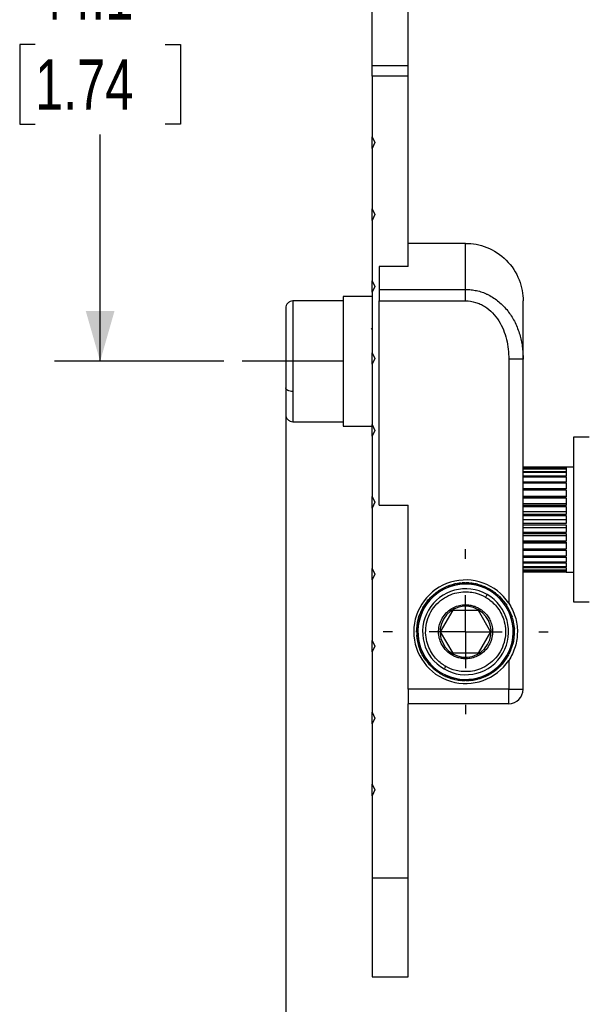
# Paper-space layout 'Catalog Drawing' of a CAD drawing. Header units: millimetres. Extents: x 99 to 325, y 44 to 251.
# Tile 9 of 12: x 202 to 242, y 130 to 198. Entities that reach past the tile are written whole.
import ezdxf

# ---------------------------------------------------------------- set-up
doc = ezdxf.new("R2010")
doc.units = ezdxf.units.MM
doc.linetypes.add('CENTERX2', pattern=[20.32, 12.7, -2.54, 2.54, -2.54])
for name, color, linetype in [('CENTER', 40, 'CENTERX2'), ('DIMENSIONS', 140, 'Continuous'), ('SLD-0', 179, 'Continuous')]:
    doc.layers.add(name, color=color, linetype=linetype)
doc.styles.add('SLDTEXTSTYLE0', font='TXT', dxfattribs={"width": 0.75})
doc.dimstyles.new('SLDDIMSTYLE0', dxfattribs={"dimtxt": 3.5, "dimasz": 3.5, "dimexe": 0, "dimexo": 0.0625, "dimgap": 0.875, "dimtad": 0, "dimtih": 1, "dimtoh": 1, "dimdec": 1, "dimrnd": 1e-09, "dimzin": 12, "dimdsep": 46, "dimtxsty": 'SLDTEXTSTYLE0', "dimsah": 1, "dimcen": 0.09, "dimadec": 0, "dimazin": 3, "dimtfac": 1, "dimtdec": 1, "dimtofl": 0, "dimtmove": 0, "dimatfit": 3, "dimfxl": 0, "dimfrac": 2, "dimtolj": 1, "dimtzin": 12, "dimarcsym": 0})
doc.dimstyles.new('SLDDIMSTYLE1', dxfattribs={"dimtxt": 3.5, "dimasz": 3.5, "dimexe": 0, "dimexo": 0.0625, "dimgap": 0.875, "dimtad": 0, "dimtih": 1, "dimtoh": 1, "dimdec": 1, "dimrnd": 1e-09, "dimzin": 12, "dimdsep": 46, "dimtxsty": 'SLDTEXTSTYLE0', "dimsah": 1, "dimcen": 0.09, "dimadec": 0, "dimazin": 3, "dimtfac": 1, "dimtdec": 1, "dimtmove": 0, "dimatfit": 0, "dimfxl": 0, "dimfrac": 2, "dimtolj": 1, "dimtzin": 12, "dimarcsym": 0})
doc.dimstyles.new('SLDDIMSTYLE2', dxfattribs={"dimtxt": 3.5, "dimasz": 3.5, "dimexe": 0, "dimexo": 0.0625, "dimgap": 0.875, "dimtad": 0, "dimtih": 1, "dimtoh": 1, "dimdec": 1, "dimrnd": 1e-09, "dimzin": 4, "dimdsep": 46, "dimtxsty": 'SLDTEXTSTYLE0', "dimsah": 1, "dimcen": 0.09, "dimadec": 0, "dimazin": 1, "dimtfac": 1, "dimtdec": 1, "dimtofl": 0, "dimtmove": 0, "dimatfit": 3, "dimfxl": 0, "dimfrac": 2, "dimtolj": 1, "dimtzin": 12, "dimarcsym": 0})

# ---------------------------------------------------------------- blocks, each defined once
blk = doc.blocks.new('_D_32')
at = {"layer": 'DIMENSIONS'}
for p, q in [((218.863, 218.439), (204.658, 218.439)), ((207.833, 218.439), (207.833, 202.675)), ((203.307, 196.355), (202.241, 196.355)), ((202.241, 196.355), (202.241, 190.798)), ((212.358, 196.355), (213.425, 196.355)), ((213.425, 196.355), (213.425, 190.798)), ((202.241, 190.798), (203.307, 190.798)), ((213.425, 190.798), (212.358, 190.798)), ((207.833, 174.323), (207.833, 190.087)), ((216.428, 174.323), (204.658, 174.323))]:
    blk.add_line(p, q, dxfattribs=at)
for points in [[(207.833, 218.439), (206.833, 214.939), (208.833, 214.939)], [(207.833, 174.323), (208.833, 177.823), (206.833, 177.823)]]:
    blk.add_solid(points, dxfattribs=at)
at = {"layer": 'DIMENSIONS', "char_height": 3.5, "attachment_point": 1, "style": 'SLDTEXTSTYLE0'}
for s, insert in [('44.1', (203.307, 201.577)), ('1.74', (203.307, 195.31))]:
    blk.add_mtext(s, dxfattribs=dict(at, insert=insert))
blk = doc.blocks.new('_D_34')
at = {"layer": 'DIMENSIONS'}
for p, q in [((227.403, 218.439), (322.001, 218.439)), ((318.826, 218.439), (318.826, 151.925)), ((314.3, 145.605), (313.234, 145.605)), ((313.234, 145.605), (313.234, 140.048)), ((323.352, 145.605), (324.418, 145.605)), ((324.418, 145.605), (324.418, 140.048)), ((313.234, 140.048), (314.3, 140.048)), ((324.418, 140.048), (323.352, 140.048)), ((318.826, 72.823), (318.826, 139.337)), ((285.153, 72.823), (322.001, 72.823))]:
    blk.add_line(p, q, dxfattribs=at)
for points in [[(318.826, 218.439), (317.826, 214.939), (319.826, 214.939)], [(318.826, 72.823), (319.826, 76.323), (317.826, 76.323)]]:
    blk.add_solid(points, dxfattribs=at)
at = {"layer": 'DIMENSIONS', "char_height": 3.5, "attachment_point": 1, "style": 'SLDTEXTSTYLE0'}
for s, insert in [('145.6', (313.007, 150.827)), ('5.73', (314.3, 144.56))]:
    blk.add_mtext(s, dxfattribs=dict(at, insert=insert))
blk = doc.blocks.new('_D_36')
at = {"layer": 'DIMENSIONS'}
for p, q in [((217.833, 214.459), (217.833, 231.615)), ((287.833, 154.593), (287.833, 231.615)), ((217.833, 228.44), (244.24, 228.44)), ((248.307, 228.413), (247.241, 228.413)), ((247.241, 228.413), (247.241, 222.857)), ((257.358, 228.413), (258.425, 228.413)), ((258.425, 228.413), (258.425, 222.857)), ((287.833, 228.44), (261.425, 228.44)), ((247.241, 222.857), (248.307, 222.857)), ((258.425, 222.857), (257.358, 222.857))]:
    blk.add_line(p, q, dxfattribs=at)
for points in [[(217.833, 228.44), (221.333, 227.44), (221.333, 229.44)], [(287.833, 228.44), (284.333, 229.44), (284.333, 227.44)]]:
    blk.add_solid(points, dxfattribs=at)
at = {"layer": 'DIMENSIONS', "char_height": 3.5, "attachment_point": 1, "style": 'SLDTEXTSTYLE0'}
for s, insert in [('70.0', (248.307, 233.636)), ('2.76', (248.307, 227.368))]:
    blk.add_mtext(s, dxfattribs=dict(at, insert=insert))
blk = doc.blocks.new('_D_39')
at = {"layer": 'DIMENSIONS'}
for p, q in [((220.733, 171.203), (220.733, 106.25)), ((220.733, 109.425), (214.383, 109.425)), ((227.757, 109.398), (226.691, 109.398)), ((226.691, 109.398), (226.691, 103.842)), ((236.808, 109.398), (237.875, 109.398)), ((237.875, 109.398), (237.875, 103.842)), ((243.833, 109.425), (250.183, 109.425)), ((226.691, 103.842), (227.757, 103.842)), ((237.875, 103.842), (236.808, 103.842))]:
    blk.add_line(p, q, dxfattribs=at)
for points in [[(220.733, 109.425), (217.233, 110.425), (217.233, 108.425)], [(243.833, 109.425), (247.333, 108.425), (247.333, 110.425)]]:
    blk.add_solid(points, dxfattribs=at)
at = {"layer": 'DIMENSIONS', "char_height": 3.5, "attachment_point": 1, "style": 'SLDTEXTSTYLE0'}
for s, insert in [('23.1', (227.757, 114.621)), ('0.91', (227.757, 108.354))]:
    blk.add_mtext(s, dxfattribs=dict(at, insert=insert))
blk = doc.blocks.new('SW_CENTERMARKSYMBOL_13')
at = {"layer": 'CENTER', "color": 0}
for p, q in [((0, 5.08), (0, 5.74)), ((0, 0), (0, 2.54)), ((-5.08, 0), (-5.74, 0)), ((0, 0), (-2.54, 0)), ((0, 0), (0, -2.54)), ((0, 0), (2.54, 0)), ((5.08, 0), (5.74, 0)), ((0, -5.08), (0, -5.74))]:
    blk.add_line(p, q, dxfattribs=at)

psp = doc.layouts.new('Catalog Drawing')

# ---------------------------------------------------------------- linework, layer by layer
at = {"color": 7, "linetype": 'Continuous', "lineweight": 25}
for p, q in [((226.733, 194.875), (226.733, 199.271)), ((229.233, 194.875), (229.233, 199.271)), ((226.733, 194.145), (226.733, 194.875)), ((229.233, 194.875), (226.733, 194.875)), ((229.233, 194.145), (229.233, 194.875)), ((229.233, 194.145), (226.733, 194.145)), ((226.733, 194.145), (226.733, 189.923)), ((229.233, 180.959), (229.233, 194.145)), ((226.733, 189.923), (226.933, 189.523)), ((226.733, 189.123), (226.733, 189.923)), ((226.933, 189.523), (226.733, 189.123)), ((226.733, 189.123), (226.733, 184.923)), ((226.733, 184.923), (226.933, 184.523)), ((226.733, 184.123), (226.733, 184.923)), ((226.933, 184.523), (226.733, 184.123)), ((226.733, 184.123), (226.733, 179.923)), ((233.233, 182.523), (229.233, 182.523)), ((233.233, 179.323), (233.233, 182.523)), ((229.233, 180.911), (227.233, 180.911)), ((227.233, 180.911), (227.233, 179.323)), ((229.233, 180.911), (229.233, 180.959)), ((226.733, 179.923), (226.933, 179.523)), ((226.733, 179.123), (226.733, 179.923)), ((226.933, 179.523), (226.733, 179.123)), ((226.733, 178.823), (224.733, 178.823)), ((224.733, 178.823), (224.733, 169.823)), ((226.733, 179.123), (226.733, 174.923)), ((227.233, 179.323), (227.233, 178.523)), ((227.233, 179.323), (233.233, 179.323)), ((233.233, 178.523), (233.233, 179.323)), ((224.733, 178.523), (221.233, 178.523)), ((227.233, 178.523), (233.233, 178.523)), ((227.233, 164.323), (227.233, 178.523)), ((226.733, 176.554), (226.696, 176.618)), ((226.733, 174.923), (226.933, 174.523)), ((226.733, 174.123), (226.733, 174.923)), ((226.933, 174.523), (226.733, 174.123)), ((226.733, 174.123), (226.733, 169.923)), ((236.233, 174.461), (236.233, 157.513)), ((237.233, 174.461), (236.233, 174.461)), ((237.233, 151.523), (237.233, 174.461)), ((221.233, 170.123), (224.733, 170.123)), ((224.733, 169.823), (226.733, 169.823)), ((226.733, 169.823), (226.733, 169.923)), ((226.733, 169.923), (226.933, 169.523)), ((226.733, 169.123), (226.733, 169.823)), ((226.933, 169.523), (226.733, 169.123)), ((226.733, 169.123), (226.733, 164.923)), ((241.833, 169.048), (240.733, 169.048)), ((240.733, 169.048), (240.733, 163.323)), ((240.233, 166.963), (237.233, 166.963)), ((237.233, 166.956), (240.233, 166.956)), ((240.233, 166.859), (237.233, 166.859)), ((237.233, 166.839), (240.233, 166.839)), ((240.233, 166.647), (237.233, 166.647)), ((237.233, 166.615), (240.233, 166.615)), ((240.233, 166.335), (237.233, 166.335)), ((240.733, 166.973), (240.233, 166.973)), ((240.233, 166.973), (240.233, 166.963)), ((240.233, 166.956), (240.233, 166.859)), ((240.233, 166.839), (240.233, 166.647)), ((240.233, 166.615), (240.233, 166.335)), ((237.233, 166.291), (240.233, 166.291)), ((240.233, 165.931), (237.233, 165.931)), ((237.233, 165.877), (240.233, 165.877)), ((240.233, 166.291), (240.233, 165.931)), ((240.233, 165.877), (240.233, 165.448)), ((240.233, 165.448), (237.233, 165.448)), ((237.233, 165.386), (240.233, 165.386)), ((240.233, 165.386), (240.233, 164.9)), ((226.733, 164.923), (226.933, 164.523)), ((226.733, 164.123), (226.733, 164.923)), ((226.933, 164.523), (226.733, 164.123)), ((227.233, 164.323), (229.233, 164.323)), ((229.233, 151.523), (229.233, 164.323)), ((237.233, 164.943), (240.233, 164.943)), ((240.233, 164.9), (237.233, 164.9)), ((237.233, 164.831), (240.233, 164.831)), ((237.233, 164.431), (240.233, 164.431)), ((240.233, 164.305), (237.233, 164.305)), ((240.233, 164.831), (240.233, 164.305)), ((226.733, 164.123), (226.733, 159.923)), ((237.233, 164.231), (240.233, 164.231)), ((237.233, 163.886), (240.233, 163.886)), ((240.233, 163.679), (237.233, 163.679)), ((237.233, 163.603), (240.233, 163.603)), ((240.233, 164.231), (240.233, 163.679)), ((240.233, 163.603), (240.233, 163.043)), ((237.233, 163.323), (240.233, 163.323)), ((240.233, 163.043), (237.233, 163.043)), ((237.233, 162.967), (240.233, 162.967)), ((240.233, 162.967), (240.233, 162.416)), ((240.733, 163.323), (240.733, 157.598)), ((237.233, 162.761), (240.233, 162.761)), ((240.233, 162.416), (237.233, 162.416)), ((237.233, 162.342), (240.233, 162.342)), ((240.233, 162.342), (240.233, 161.815)), ((237.233, 162.215), (240.233, 162.215)), ((240.233, 161.815), (237.233, 161.815)), ((237.233, 161.746), (240.233, 161.746)), ((237.233, 161.704), (240.233, 161.704)), ((240.233, 161.746), (240.233, 161.261)), ((240.233, 161.261), (237.233, 161.261)), ((237.233, 161.199), (240.233, 161.199)), ((240.233, 161.199), (240.233, 160.77)), ((240.233, 160.77), (237.233, 160.77)), ((237.233, 160.716), (240.233, 160.716)), ((240.233, 160.355), (237.233, 160.355)), ((237.233, 160.312), (240.233, 160.312)), ((240.233, 160.716), (240.233, 160.355)), ((240.233, 160.312), (240.233, 160.032)), ((226.733, 159.923), (226.933, 159.523)), ((226.733, 159.123), (226.733, 159.923)), ((226.933, 159.523), (226.733, 159.123)), ((240.233, 160.032), (237.233, 160.032)), ((237.233, 159.999), (240.233, 159.999)), ((240.233, 159.808), (237.233, 159.808)), ((237.233, 159.788), (240.233, 159.788)), ((240.233, 159.691), (237.233, 159.691)), ((237.233, 159.684), (240.233, 159.684)), ((240.233, 159.999), (240.233, 159.808)), ((240.233, 159.788), (240.233, 159.691)), ((240.233, 159.684), (240.233, 159.673)), ((240.233, 159.673), (240.733, 159.673)), ((226.733, 159.123), (226.733, 154.923)), ((234.058, 158.821), (234.817, 158.53)), ((234.885, 158.495), (235.53, 158.028)), ((235.589, 157.974), (236.093, 157.36)), ((240.733, 157.598), (241.833, 157.598)), ((231.501, 155.523), (232.367, 157.023)), ((232.367, 157.023), (234.099, 157.023)), ((234.099, 157.023), (234.965, 155.523)), ((236.152, 157.257), (236.471, 156.555)), ((236.501, 156.443), (236.627, 155.696)), ((232.367, 154.023), (231.501, 155.523)), ((234.965, 155.523), (234.099, 154.023)), ((236.62, 155.494), (236.559, 154.824)), ((226.733, 154.923), (226.933, 154.523)), ((226.733, 154.123), (226.733, 154.923)), ((229.837, 155.323), (229.837, 155.287)), ((229.839, 155.323), (229.837, 155.323)), ((229.837, 155.287), (229.848, 155.288)), ((236.541, 154.742), (236.264, 153.986)), ((226.933, 154.523), (226.733, 154.123)), ((226.733, 154.123), (226.733, 149.923)), ((234.099, 154.023), (232.367, 154.023)), ((236.225, 153.911), (235.771, 153.263)), ((236.233, 153.533), (236.233, 151.523)), ((231.666, 152.508), (231.006, 152.954)), ((235.04, 152.645), (234.418, 152.351)), ((235.714, 153.201), (235.146, 152.72)), ((232.501, 152.204), (231.756, 152.464)), ((233.371, 152.128), (232.579, 152.187)), ((234.232, 152.275), (233.486, 152.137)), ((236.233, 151.523), (229.233, 151.523)), ((229.233, 151.523), (229.233, 150.523)), ((236.233, 151.523), (237.233, 151.523)), ((236.233, 150.523), (236.233, 151.523)), ((226.733, 149.923), (226.933, 149.523)), ((226.733, 149.123), (226.733, 149.923)), ((236.233, 150.523), (229.233, 150.523)), ((229.233, 138.423), (229.233, 150.523)), ((226.933, 149.523), (226.733, 149.123)), ((226.733, 149.123), (226.733, 144.923)), ((226.733, 144.923), (226.933, 144.523)), ((226.733, 144.123), (226.733, 144.923)), ((226.933, 144.523), (226.733, 144.123)), ((226.733, 144.123), (226.733, 138.423)), ((226.733, 138.423), (229.233, 138.423)), ((226.733, 138.423), (226.733, 131.523)), ((229.233, 131.523), (229.233, 138.423)), ((226.733, 131.523), (229.233, 131.523))]:
    psp.add_line(p, q, dxfattribs=at)
at = {"color": 8, "linetype": 'Continuous', "lineweight": 25}
for p, q in [((221.233, 178.523), (221.233, 172.223)), ((221.233, 172.223), (221.233, 170.123))]:
    psp.add_line(p, q, dxfattribs=at)
at = {"color": 7, "linetype": 'Continuous', "lineweight": 25}
for centre, radius, start, end in [((233.233, 155.523), 3.6, 33.55731, 326.44269), ((233.233, 155.523), 3.312, 60, 240), ((233.233, 155.523), 3.4, 100.84262, 104.15738), ((233.233, 155.523), 3.4, 95.84262, 99.15738), ((233.233, 155.523), 3.4, 90.84262, 94.15738), ((233.233, 155.523), 3.4, 85.84262, 89.15738), ((233.233, 155.523), 3.4, 80.84262, 84.15738), ((233.233, 155.523), 3.4, 75.84262, 79.15738), ((233.233, 155.523), 2.988, 60, 240), ((233.233, 155.523), 3.4, 125.84262, 129.15738), ((233.233, 155.523), 3.4, 120.84262, 124.15738), ((233.233, 155.523), 3.4, 115.84262, 119.15738), ((233.233, 155.523), 3.312, 240, 60), ((233.233, 155.523), 3.4, 110.84262, 114.15738), ((233.233, 155.523), 3.4, 105.84262, 109.15738), ((233.233, 155.523), 3.4, 70.84262, 74.15738), ((233.233, 155.523), 3.4, 65.84262, 69.15738), ((233.233, 155.523), 3.4, 60.84262, 64.15738), ((233.233, 155.523), 3.4, 55.84262, 59.15738), ((233.233, 155.523), 3.4, 50.84262, 54.15738), ((233.233, 155.523), 3.4, 145.84262, 149.15738), ((233.233, 155.523), 3.4, 140.84262, 144.15738), ((233.233, 155.523), 3.4, 135.84262, 139.15738), ((233.233, 155.523), 3.4, 130.84262, 134.15738), ((233.233, 155.523), 2.988, 240, 60), ((233.233, 155.523), 3.4, 45.84262, 49.15738), ((233.233, 155.523), 3.4, 40.84262, 44.15738), ((233.233, 155.523), 3.4, 35.84262, 39.15738), ((233.233, 155.523), 3.4, 30.84262, 34.15738), ((233.233, 155.523), 3.4, 155.84262, 159.15738), ((233.233, 155.523), 3.4, 150.84262, 154.15738), ((233.233, 155.523), 1.772, 60, 240), ((233.233, 155.523), 1.772, 240, 60), ((233.233, 155.523), 3.4, 25.84262, 29.15738), ((233.233, 155.523), 3.4, 20.84262, 24.15738), ((233.233, 155.523), 3.4, 170.84262, 174.15738), ((233.233, 155.523), 3.4, 165.84262, 169.15738), ((233.233, 155.523), 3.4, 160.84262, 164.15738), ((233.233, 155.523), 3.4, 15.84262, 19.15738), ((233.233, 155.523), 3.4, 10.84262, 14.15738), ((233.233, 155.523), 3.4, 5.84262, 9.15738), ((233.233, 155.523), 3.4, 175.84262, 179.15738), ((233.233, 155.523), 3.4, 180.84262, 184.15738), ((233.233, 155.523), 3.4, 0.84262, 4.15738), ((233.233, 155.523), 3.4, 355.84262, 359.15738), ((233.233, 155.523), 3.4, 185.84262, 189.15738), ((233.233, 155.523), 3.4, 190.84262, 194.15738), ((233.233, 155.523), 3.4, 345.84262, 349.15738), ((233.233, 155.523), 3.4, 350.84262, 354.15738), ((233.233, 155.523), 3.4, 195.84262, 199.15738), ((233.233, 155.523), 3.4, 200.84262, 204.15738), ((233.233, 155.523), 3.4, 205.84262, 209.15738), ((233.233, 155.523), 3.4, 330.84262, 334.15738), ((233.233, 155.523), 3.4, 335.84262, 339.15738), ((233.233, 155.523), 3.4, 340.84262, 344.15738), ((233.233, 155.523), 3.4, 210.84262, 214.15738), ((233.233, 155.523), 3.4, 215.84262, 219.15738), ((233.233, 155.523), 3.4, 320.84262, 324.15738), ((233.233, 155.523), 3.4, 325.84262, 329.15738), ((233.233, 155.523), 3.4, 220.84262, 224.15738), ((233.233, 155.523), 3.4, 225.84262, 229.15738), ((233.233, 155.523), 3.4, 230.84262, 234.15738), ((233.233, 155.523), 3.4, 235.84262, 239.15738), ((233.233, 155.523), 3.4, 300.84262, 304.15738), ((233.233, 155.523), 3.4, 305.84262, 309.15738), ((233.233, 155.523), 3.4, 310.84262, 314.15738), ((233.233, 155.523), 3.4, 315.84262, 319.15738), ((233.233, 155.523), 3.4, 240.84262, 244.15738), ((233.233, 155.523), 3.4, 245.84262, 249.15738), ((233.233, 155.523), 3.4, 250.84262, 254.15738), ((233.233, 155.523), 3.4, 255.84262, 259.15738), ((233.233, 155.523), 3.4, 260.84262, 264.15738), ((233.233, 155.523), 3.4, 265.84262, 269.15738), ((233.233, 155.523), 3.4, 270.84262, 274.15738), ((233.233, 155.523), 3.4, 275.84262, 279.15738), ((233.233, 155.523), 3.4, 280.84262, 284.15738), ((233.233, 155.523), 3.4, 285.84262, 289.15738), ((233.233, 155.523), 3.4, 290.84262, 294.15738), ((233.233, 155.523), 3.4, 295.84262, 299.15738), ((236.233, 151.523), 1, 270, 0)]:
    psp.add_arc(centre, radius, start, end, dxfattribs=at)
for points, knots in [([(233.233, 182.523), (233.704, 182.523), (234.213, 182.437), (235.197, 182.048), (235.671, 181.742), (236.452, 180.961), (236.757, 180.488), (237.147, 179.503), (237.233, 178.995), (237.233, 178.523)], [0, 0, 0, 0, 0.25, 0.25, 0.5, 0.5, 0.75, 0.75, 1, 1, 1, 1]), ([(233.233, 179.323), (233.297, 179.322), (233.425, 179.32), (233.618, 179.303), (233.81, 179.276), (234.001, 179.238), (234.191, 179.19), (234.378, 179.13), (234.563, 179.061), (234.743, 178.981), (235.117, 178.791), (235.653, 178.413), (236.243, 177.767), (236.7, 177.011), (236.96, 176.335), (237.102, 175.773), (237.177, 175.349), (237.224, 174.909), (237.23, 174.611), (237.233, 174.461)], [0, 0, 0, 0, 0.0273029, 0.0547733, 0.0823959, 0.1101536, 0.1380284, 0.1660009, 0.1940512, 0.2221592, 0.2503046, 0.3729554, 0.5001582, 0.6223584, 0.7498829, 0.8097193, 0.8715716, 0.9351106, 1, 1, 1, 1]), ([(221.233, 178.523), (221.17, 178.517), (221.073, 178.506), (220.957, 178.444), (220.877, 178.379), (220.812, 178.299), (220.75, 178.182), (220.739, 178.084), (220.733, 178.021)], [0, 0, 0, 0, 0.240088, 0.368983, 0.500483, 0.631921, 0.76063, 1, 1, 1, 1]), ([(220.733, 178.021), (220.733, 178.009), (220.733, 177.942), (220.733, 177.689), (220.733, 177.504), (220.733, 177.04), (220.733, 176.763), (220.733, 176.162), (220.733, 175.841), (220.733, 175.201), (220.733, 174.884), (220.733, 174.284), (220.733, 174.002), (220.733, 173.485), (220.733, 173.25), (220.733, 172.828), (220.733, 172.64), (220.733, 172.473)], [0, 0, 0, 0, 0.125, 0.125, 0.25, 0.25, 0.375, 0.375, 0.5, 0.5, 0.625, 0.625, 0.75, 0.75, 0.875, 0.875, 1, 1, 1, 1]), ([(233.233, 178.523), (233.469, 178.523), (233.7, 178.489), (234.037, 178.389), (234.148, 178.347), (234.362, 178.25), (234.464, 178.194), (234.761, 178.008), (234.946, 177.857), (235.271, 177.521), (235.417, 177.334), (235.667, 176.938), (235.772, 176.731), (235.949, 176.3), (236.02, 176.074), (236.186, 175.393), (236.233, 174.93), (236.233, 174.461)], [0, 0, 0, 0, 0.125, 0.125, 0.1875, 0.1875, 0.25, 0.25, 0.375, 0.375, 0.5, 0.5, 0.625, 0.625, 0.75, 0.75, 1, 1, 1, 1]), ([(237.233, 174.461), (237.233, 175.078), (237.233, 175.653), (237.233, 176.667), (237.233, 177.107), (237.233, 177.815), (237.233, 178.084), (237.233, 178.438), (237.233, 178.523), (237.233, 178.523)], [0, 0, 0, 0, 0.25, 0.25, 0.5, 0.5, 0.75, 0.75, 1, 1, 1, 1]), ([(221.233, 172.223), (221.174, 172.223), (221.11, 172.229), (220.987, 172.253), (220.928, 172.272), (220.83, 172.321), (220.792, 172.351), (220.743, 172.412), (220.733, 172.444), (220.733, 172.473)], [0, 0, 0, 0, 0.25, 0.25, 0.5, 0.5, 0.75, 0.75, 1, 1, 1, 1]), ([(220.733, 172.473), (220.733, 172.273), (220.733, 172.064), (220.733, 171.649), (220.733, 171.442), (220.733, 171.07), (220.733, 170.905), (220.733, 170.675), (220.733, 170.611), (220.733, 170.625)], [0, 0, 0, 0, 0.25, 0.25, 0.5, 0.5, 0.75, 0.75, 1, 1, 1, 1]), ([(220.733, 170.625), (220.739, 170.562), (220.75, 170.465), (220.812, 170.348), (220.877, 170.268), (220.957, 170.203), (221.073, 170.14), (221.17, 170.13), (221.233, 170.123)], [0, 0, 0, 0, 0.23937, 0.368079, 0.499517, 0.631017, 0.759912, 1, 1, 1, 1]), ([(229.829, 155.501), (229.849, 155.794), (229.889, 156.384), (230.234, 157.209), (230.763, 157.925), (231.463, 158.464), (232.066, 158.77), (232.43, 158.817), (232.5, 158.826)], [0, 0, 0, 0, 0.189597, 0.382428, 0.572025, 0.761622, 0.954454, 1, 1, 1, 1]), ([(232.634, 158.847), (232.808, 158.882), (233.256, 158.973), (233.707, 158.889), (233.983, 158.838)], [0, 0, 0, 0, 0.389129, 1, 1, 1, 1]), ([(231.845, 153.119), (231.645, 153.235), (231.432, 153.39), (231.023, 153.818), (230.825, 154.093), (230.535, 154.773), (230.444, 155.182), (230.466, 155.834), (230.499, 156.058), (230.623, 156.496), (230.713, 156.711), (230.945, 157.112), (231.086, 157.297), (231.403, 157.623), (231.58, 157.764), (232.134, 158.109), (232.533, 158.235), (233.268, 158.323), (233.604, 158.29), (234.18, 158.149), (234.42, 158.043), (234.621, 157.927)], [0, 0, 0, 0, 0.125, 0.125, 0.25, 0.25, 0.375, 0.375, 0.4375, 0.4375, 0.5, 0.5, 0.5625, 0.5625, 0.625, 0.625, 0.75, 0.75, 0.875, 0.875, 1, 1, 1, 1]), ([(234.621, 157.927), (234.821, 157.812), (235.033, 157.656), (235.443, 157.229), (235.64, 156.954), (235.931, 156.273), (236.022, 155.865), (236, 155.212), (235.966, 154.989), (235.842, 154.551), (235.752, 154.336), (235.521, 153.935), (235.38, 153.75), (235.062, 153.423), (234.885, 153.283), (234.331, 152.937), (233.932, 152.812), (233.197, 152.723), (232.861, 152.757), (232.286, 152.897), (232.045, 153.004), (231.845, 153.119)], [0, 0, 0, 0, 0.125, 0.125, 0.25, 0.25, 0.375, 0.375, 0.4375, 0.4375, 0.5, 0.5, 0.5625, 0.5625, 0.625, 0.625, 0.75, 0.75, 0.875, 0.875, 1, 1, 1, 1]), ([(236.233, 157.513), (236.331, 157.364), (236.418, 157.211), (236.566, 156.894), (236.629, 156.729), (236.731, 156.393), (236.769, 156.222), (236.82, 155.876), (236.833, 155.698), (236.832, 155.166), (236.781, 154.82), (236.578, 154.146), (236.43, 153.831), (236.233, 153.533)], [0, 0, 0, 0, 0.125, 0.125, 0.25, 0.25, 0.375, 0.375, 0.5, 0.5, 0.75, 0.75, 1, 1, 1, 1]), ([(232.294, 153.897), (232.256, 153.92), (232.18, 153.966), (232.072, 154.045), (231.97, 154.131), (231.826, 154.271), (231.657, 154.483), (231.485, 154.803), (231.371, 155.175), (231.34, 155.601), (231.408, 156.043), (231.59, 156.472), (231.871, 156.844), (232.219, 157.124), (232.604, 157.31), (232.982, 157.397), (233.346, 157.409), (233.657, 157.36), (233.935, 157.274), (234.093, 157.191), (234.172, 157.15)], [0, 0, 0, 0, 0.022653, 0.045205, 0.067773, 0.090469, 0.14769, 0.205013, 0.274562, 0.344198, 0.420932, 0.500028, 0.579124, 0.655858, 0.725407, 0.795043, 0.852264, 0.909587, 0.954764, 1, 1, 1, 1]), ([(234.172, 157.15), (234.21, 157.127), (234.286, 157.081), (234.393, 157.002), (234.495, 156.916), (234.639, 156.775), (234.809, 156.564), (234.98, 156.244), (235.094, 155.872), (235.125, 155.446), (235.057, 155.004), (234.876, 154.575), (234.595, 154.203), (234.247, 153.923), (233.862, 153.737), (233.483, 153.65), (233.12, 153.638), (232.808, 153.686), (232.53, 153.773), (232.373, 153.856), (232.294, 153.897)], [0, 0, 0, 0, 0.022678, 0.045239, 0.067798, 0.090468, 0.147661, 0.205012, 0.274522, 0.344197, 0.420932, 0.500027, 0.579123, 0.655857, 0.725353, 0.795043, 0.852214, 0.909587, 0.954699, 1, 1, 1, 1]), ([(230.949, 153.006), (230.756, 153.206), (230.356, 153.62), (229.966, 154.414), (229.88, 154.998), (229.837, 155.287)], [0, 0, 0, 0, 0.319992, 0.662871, 1, 1, 1, 1])]:
    psp.add_open_spline(points, degree=3, knots=knots, dxfattribs=at)
for points in [[(232.401, 158.82), (232.401, 158.82), (232.384, 158.803), (232.361, 158.778)], [(232.648, 158.842), (232.616, 158.854), (232.593, 158.863), (232.593, 158.863)], [(232.692, 158.88), (232.692, 158.88), (232.673, 158.864), (232.648, 158.842)], [(232.939, 158.88), (232.908, 158.895), (232.887, 158.906), (232.887, 158.906)], [(232.986, 158.914), (232.986, 158.914), (232.967, 158.9), (232.939, 158.88)], [(233.233, 158.893), (233.204, 158.91), (233.183, 158.923), (233.183, 158.923)], [(233.283, 158.923), (233.283, 158.923), (233.262, 158.91), (233.233, 158.893)], [(233.526, 158.88), (233.499, 158.9), (233.479, 158.914), (233.479, 158.914)], [(233.579, 158.906), (233.579, 158.906), (233.557, 158.895), (233.526, 158.88)], [(233.818, 158.842), (233.792, 158.864), (233.774, 158.88), (233.774, 158.88)], [(233.872, 158.863), (233.872, 158.863), (233.85, 158.854), (233.818, 158.842)], [(234.105, 158.778), (234.081, 158.803), (234.064, 158.82), (234.064, 158.82)], [(231.086, 158.16), (231.086, 158.16), (231.078, 158.137), (231.067, 158.105)], [(231.3, 158.284), (231.266, 158.281), (231.242, 158.279), (231.242, 158.279)], [(231.324, 158.337), (231.324, 158.337), (231.314, 158.315), (231.3, 158.284)], [(231.548, 158.442), (231.514, 158.442), (231.49, 158.443), (231.49, 158.443)], [(231.576, 158.493), (231.576, 158.493), (231.564, 158.471), (231.548, 158.442)], [(231.809, 158.577), (231.775, 158.581), (231.751, 158.583), (231.751, 158.583)], [(231.841, 158.626), (231.841, 158.626), (231.828, 158.605), (231.809, 158.577)], [(232.08, 158.69), (232.047, 158.696), (232.023, 158.701), (232.023, 158.701)], [(232.117, 158.735), (232.117, 158.735), (232.102, 158.716), (232.08, 158.69)], [(232.361, 158.778), (232.328, 158.788), (232.305, 158.794), (232.305, 158.794)], [(234.161, 158.794), (234.161, 158.794), (234.138, 158.788), (234.105, 158.778)], [(234.385, 158.69), (234.364, 158.716), (234.348, 158.735), (234.348, 158.735)], [(234.442, 158.701), (234.442, 158.701), (234.419, 158.696), (234.385, 158.69)], [(234.657, 158.577), (234.638, 158.605), (234.624, 158.626), (234.624, 158.626)], [(234.715, 158.583), (234.715, 158.583), (234.691, 158.581), (234.657, 158.577)], [(234.918, 158.442), (234.901, 158.471), (234.889, 158.493), (234.889, 158.493)], [(234.889, 158.392), (234.9, 158.412), (234.91, 158.429), (234.918, 158.442)], [(234.976, 158.443), (234.976, 158.443), (234.952, 158.442), (234.918, 158.442)], [(235.165, 158.284), (235.152, 158.315), (235.142, 158.337), (235.142, 158.337)], [(235.224, 158.279), (235.224, 158.279), (235.199, 158.281), (235.165, 158.284)], [(235.399, 158.105), (235.388, 158.137), (235.38, 158.16), (235.38, 158.16)], [(230.472, 157.456), (230.441, 157.442), (230.419, 157.432), (230.419, 157.432)], [(230.477, 157.514), (230.477, 157.514), (230.475, 157.49), (230.472, 157.456)], [(230.651, 157.689), (230.619, 157.678), (230.596, 157.67), (230.596, 157.67)], [(230.661, 157.747), (230.661, 157.747), (230.657, 157.723), (230.651, 157.689)], [(230.85, 157.906), (230.817, 157.898), (230.793, 157.892), (230.793, 157.892)], [(230.864, 157.963), (230.864, 157.963), (230.858, 157.939), (230.85, 157.906)], [(231.067, 158.105), (231.033, 158.099), (231.009, 158.095), (231.009, 158.095)], [(234.621, 157.927), (234.659, 157.993), (234.7, 158.064), (234.727, 158.111)], [(235.456, 158.095), (235.456, 158.095), (235.432, 158.099), (235.399, 158.105)], [(235.615, 157.906), (235.607, 157.939), (235.601, 157.963), (235.601, 157.963)], [(235.672, 157.892), (235.672, 157.892), (235.648, 157.898), (235.615, 157.906)], [(235.814, 157.689), (235.809, 157.723), (235.805, 157.747), (235.805, 157.747)], [(235.869, 157.67), (235.869, 157.67), (235.846, 157.678), (235.814, 157.689)], [(235.993, 157.456), (235.991, 157.49), (235.989, 157.514), (235.989, 157.514)], [(236.046, 157.432), (236.046, 157.432), (236.024, 157.442), (235.993, 157.456)], [(230.179, 156.947), (230.151, 156.928), (230.13, 156.915), (230.13, 156.915)], [(230.173, 157.005), (230.173, 157.005), (230.175, 156.981), (230.179, 156.947)], [(230.315, 157.208), (230.285, 157.192), (230.264, 157.18), (230.264, 157.18)], [(230.314, 157.266), (230.314, 157.266), (230.314, 157.242), (230.315, 157.208)], [(234.119, 157.058), (234.134, 157.085), (234.153, 157.118), (234.172, 157.15)], [(236.151, 157.208), (236.151, 157.242), (236.152, 157.266), (236.152, 157.266)], [(236.202, 157.18), (236.202, 157.18), (236.181, 157.192), (236.151, 157.208)], [(236.287, 156.947), (236.29, 156.981), (236.293, 157.005), (236.293, 157.005)], [(236.335, 156.915), (236.335, 156.915), (236.315, 156.928), (236.287, 156.947)], [(229.914, 156.108), (229.892, 156.083), (229.876, 156.064), (229.876, 156.064)], [(229.893, 156.163), (229.893, 156.163), (229.902, 156.14), (229.914, 156.108)], [(229.978, 156.395), (229.953, 156.372), (229.936, 156.355), (229.936, 156.355)], [(229.962, 156.452), (229.962, 156.452), (229.969, 156.428), (229.978, 156.395)], [(230.066, 156.676), (230.04, 156.654), (230.021, 156.639), (230.021, 156.639)], [(230.055, 156.733), (230.055, 156.733), (230.06, 156.709), (230.066, 156.676)], [(236.399, 156.676), (236.406, 156.709), (236.41, 156.733), (236.41, 156.733)], [(236.444, 156.639), (236.444, 156.639), (236.426, 156.654), (236.399, 156.676)], [(236.488, 156.395), (236.497, 156.428), (236.504, 156.452), (236.504, 156.452)], [(236.529, 156.355), (236.529, 156.355), (236.512, 156.372), (236.488, 156.395)], [(236.551, 156.108), (236.563, 156.14), (236.572, 156.163), (236.572, 156.163)], [(236.589, 156.064), (236.589, 156.064), (236.573, 156.083), (236.551, 156.108)], [(229.833, 155.573), (229.833, 155.573), (229.846, 155.553), (229.863, 155.523)], [(229.863, 155.523), (229.846, 155.494), (229.833, 155.473), (229.833, 155.473)], [(229.876, 155.817), (229.856, 155.789), (229.842, 155.77), (229.842, 155.77)], [(229.85, 155.869), (229.85, 155.869), (229.861, 155.848), (229.876, 155.817)], [(236.59, 155.817), (236.604, 155.848), (236.615, 155.869), (236.615, 155.869)], [(236.624, 155.77), (236.624, 155.77), (236.61, 155.789), (236.59, 155.817)], [(236.602, 155.523), (236.62, 155.553), (236.632, 155.573), (236.632, 155.573)], [(236.632, 155.473), (236.632, 155.473), (236.62, 155.494), (236.602, 155.523)], [(229.842, 155.277), (229.842, 155.277), (229.856, 155.257), (229.876, 155.23)], [(229.876, 155.23), (229.861, 155.199), (229.85, 155.177), (229.85, 155.177)], [(229.876, 154.982), (229.876, 154.982), (229.892, 154.964), (229.914, 154.938)], [(229.914, 154.938), (229.902, 154.906), (229.893, 154.884), (229.893, 154.884)], [(229.936, 154.692), (229.936, 154.692), (229.953, 154.675), (229.978, 154.651)], [(236.488, 154.651), (236.512, 154.675), (236.529, 154.692), (236.529, 154.692)], [(236.551, 154.938), (236.573, 154.964), (236.589, 154.982), (236.589, 154.982)], [(236.572, 154.884), (236.572, 154.884), (236.563, 154.906), (236.551, 154.938)], [(236.59, 155.23), (236.61, 155.257), (236.624, 155.277), (236.624, 155.277)], [(236.615, 155.177), (236.615, 155.177), (236.604, 155.199), (236.59, 155.23)], [(229.978, 154.651), (229.969, 154.619), (229.962, 154.595), (229.962, 154.595)], [(230.021, 154.408), (230.021, 154.408), (230.04, 154.392), (230.066, 154.371)], [(230.066, 154.371), (230.06, 154.337), (230.055, 154.314), (230.055, 154.314)], [(230.13, 154.132), (230.13, 154.132), (230.151, 154.118), (230.179, 154.099)], [(230.179, 154.099), (230.175, 154.065), (230.173, 154.041), (230.173, 154.041)], [(236.287, 154.099), (236.315, 154.118), (236.335, 154.132), (236.335, 154.132)], [(236.293, 154.041), (236.293, 154.041), (236.29, 154.065), (236.287, 154.099)], [(236.399, 154.371), (236.426, 154.392), (236.444, 154.408), (236.444, 154.408)], [(236.41, 154.314), (236.41, 154.314), (236.406, 154.337), (236.399, 154.371)], [(236.504, 154.595), (236.504, 154.595), (236.497, 154.618), (236.488, 154.651)], [(230.264, 153.867), (230.264, 153.867), (230.285, 153.855), (230.315, 153.839)], [(230.315, 153.839), (230.314, 153.805), (230.314, 153.78), (230.314, 153.78)], [(230.419, 153.614), (230.419, 153.614), (230.441, 153.604), (230.472, 153.591)], [(230.472, 153.591), (230.475, 153.557), (230.477, 153.532), (230.477, 153.532)], [(230.596, 153.376), (230.596, 153.376), (230.619, 153.368), (230.651, 153.357)], [(230.651, 153.357), (230.657, 153.324), (230.661, 153.3), (230.661, 153.3)], [(232.347, 153.989), (232.331, 153.962), (232.312, 153.929), (232.294, 153.897)], [(235.805, 153.3), (235.805, 153.3), (235.809, 153.324), (235.814, 153.357)], [(235.814, 153.357), (235.846, 153.368), (235.869, 153.376), (235.869, 153.376)], [(235.989, 153.532), (235.989, 153.532), (235.991, 153.557), (235.993, 153.591)], [(235.993, 153.591), (236.024, 153.604), (236.046, 153.614), (236.046, 153.614)], [(236.151, 153.839), (236.181, 153.855), (236.202, 153.867), (236.202, 153.867)], [(236.152, 153.78), (236.152, 153.78), (236.151, 153.804), (236.151, 153.839)], [(230.793, 153.155), (230.793, 153.155), (230.817, 153.149), (230.85, 153.141)], [(230.85, 153.141), (230.858, 153.108), (230.864, 153.084), (230.864, 153.084)], [(231.009, 152.951), (231.009, 152.951), (231.033, 152.947), (231.067, 152.942)], [(231.067, 152.942), (231.078, 152.91), (231.086, 152.887), (231.086, 152.887)], [(231.242, 152.767), (231.242, 152.767), (231.266, 152.765), (231.3, 152.763)], [(231.3, 152.763), (231.314, 152.732), (231.324, 152.71), (231.324, 152.71)], [(231.548, 152.605), (231.555, 152.618), (231.565, 152.635), (231.577, 152.655)], [(231.845, 153.119), (231.807, 153.053), (231.766, 152.983), (231.739, 152.936)], [(235.142, 152.71), (235.142, 152.71), (235.152, 152.732), (235.165, 152.763)], [(235.165, 152.763), (235.199, 152.765), (235.224, 152.767), (235.224, 152.767)], [(235.38, 152.887), (235.38, 152.887), (235.388, 152.91), (235.399, 152.942)], [(235.399, 152.942), (235.432, 152.947), (235.456, 152.951), (235.456, 152.951)], [(235.601, 153.084), (235.601, 153.084), (235.607, 153.108), (235.615, 153.141)], [(235.615, 153.141), (235.648, 153.149), (235.672, 153.155), (235.672, 153.155)], [(231.49, 152.604), (231.49, 152.604), (231.514, 152.605), (231.548, 152.605)], [(231.548, 152.605), (231.564, 152.575), (231.576, 152.554), (231.576, 152.554)], [(231.751, 152.463), (231.751, 152.463), (231.775, 152.466), (231.809, 152.469)], [(231.809, 152.469), (231.828, 152.441), (231.841, 152.421), (231.841, 152.421)], [(232.023, 152.346), (232.023, 152.346), (232.047, 152.35), (232.08, 152.357)], [(232.08, 152.357), (232.102, 152.33), (232.117, 152.312), (232.117, 152.312)], [(232.305, 152.252), (232.305, 152.252), (232.328, 152.259), (232.361, 152.269)], [(232.361, 152.269), (232.384, 152.244), (232.401, 152.227), (232.401, 152.227)], [(232.593, 152.184), (232.593, 152.184), (232.616, 152.193), (232.648, 152.205)], [(232.648, 152.205), (232.673, 152.183), (232.692, 152.167), (232.692, 152.167)], [(232.887, 152.141), (232.887, 152.141), (232.908, 152.152), (232.939, 152.167)], [(232.939, 152.167), (232.967, 152.147), (232.986, 152.132), (232.986, 152.132)], [(233.183, 152.124), (233.183, 152.124), (233.204, 152.136), (233.233, 152.154)], [(233.233, 152.154), (233.262, 152.136), (233.283, 152.124), (233.283, 152.124)], [(233.479, 152.132), (233.479, 152.132), (233.499, 152.147), (233.526, 152.167)], [(233.526, 152.167), (233.557, 152.152), (233.579, 152.141), (233.579, 152.141)], [(233.774, 152.167), (233.774, 152.167), (233.792, 152.183), (233.818, 152.205)], [(233.818, 152.205), (233.85, 152.193), (233.872, 152.184), (233.872, 152.184)], [(234.064, 152.227), (234.064, 152.227), (234.081, 152.244), (234.105, 152.269)], [(234.105, 152.269), (234.138, 152.259), (234.161, 152.252), (234.161, 152.252)], [(234.348, 152.312), (234.348, 152.312), (234.364, 152.33), (234.385, 152.357)], [(234.385, 152.357), (234.419, 152.35), (234.442, 152.346), (234.442, 152.346)], [(234.624, 152.421), (234.624, 152.421), (234.638, 152.441), (234.657, 152.469)], [(234.657, 152.469), (234.691, 152.466), (234.715, 152.463), (234.715, 152.463)], [(234.889, 152.554), (234.889, 152.554), (234.901, 152.575), (234.918, 152.605)], [(234.918, 152.605), (234.952, 152.605), (234.976, 152.604), (234.976, 152.604)]]:
    psp.add_open_spline(points, degree=3, dxfattribs=at)
at = {"layer": 'SLD-0'}
psp.add_line((224.733, 174.323), (217.698, 174.323), dxfattribs=at)

# ---------------------------------------------------------------- block references
at = {"layer": 'CENTER'}
psp.add_blockref('SW_CENTERMARKSYMBOL_13', (233.233, 155.523), dxfattribs=at)

# ---------------------------------------------------------------- dimensions: what is measured, and where the dimension line sits
at = {"layer": 'DIMENSIONS'}
for base, p1, p2, dimstyle, picture, middle in [((217.833, 228.44), (287.833, 153.323), (217.833, 213.189), 'SLDDIMSTYLE2', '_D_36', (252.833, 228.44)), ((243.833, 109.425), (220.733, 172.473), (243.833, 93.123), 'SLDDIMSTYLE1', '_D_39', (232.283, 109.425))]:
    dim = psp.add_linear_dim(base=base, p1=p1, p2=p2, dimstyle=dimstyle, dxfattribs=at)
    dim.commit()
    dim.dimension.update_dxf_attribs({"geometry": picture, "text_midpoint": middle, "dimtype": 160})
for base, p1, p2, picture, middle in [((207.833, 218.439), (217.698, 174.323), (220.133, 218.439), '_D_32', (207.833, 196.381)), ((318.826, 218.439), (283.883, 72.823), (226.133, 218.439), '_D_34', (318.826, 145.631))]:
    dim = psp.add_linear_dim(base=base, p1=p1, p2=p2, angle=90, dimstyle='SLDDIMSTYLE0', dxfattribs=at)
    dim.commit()
    dim.dimension.update_dxf_attribs({"geometry": picture, "text_midpoint": middle, "dimtype": 160})

doc.saveas('drawing.dxf')
